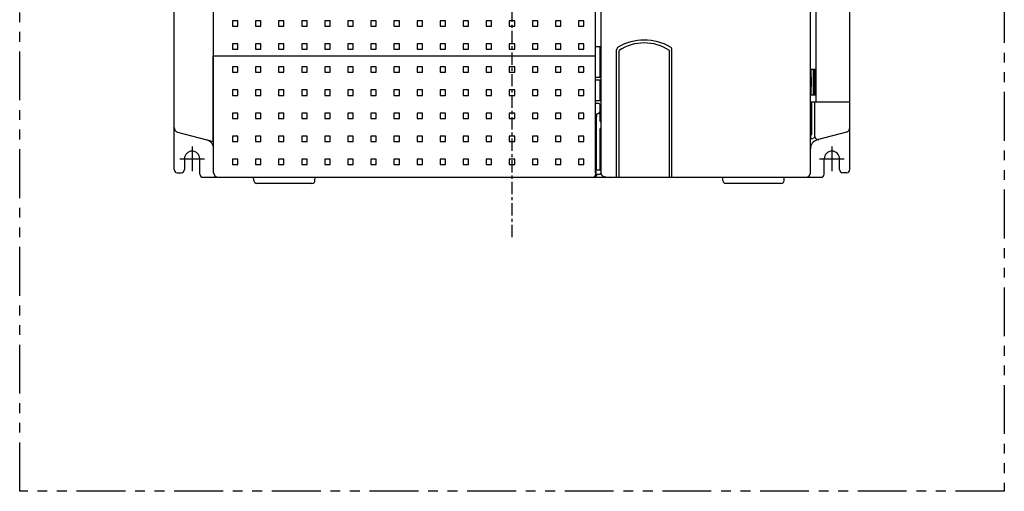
# Model space of a CAD drawing. Extents: x 30 to 700, y -51 to 301.
# Tile 1 of 6: x 30 to 350, y -51 to 102. Entities that reach past the tile are written whole.
import ezdxf

# ---------------------------------------------------------------- set-up
doc = ezdxf.new("R2010")
doc.units = 0
doc.linetypes.add('CENTER', pattern=[7, 4, -1, 1, -1])
doc.linetypes.add('PHANTOM2', pattern=[31.75, 15.875, -3.175, 3.175, -3.175, 3.175, -3.175])
for name, color, linetype in [('10', 4, 'CONTINUOUS'), ('12', 3, 'CONTINUOUS'), ('16', 4, 'CENTER'), ('18', 1, 'PHANTOM2')]:
    doc.layers.add(name, color=color, linetype=linetype)

msp = doc.modelspace()

# ---------------------------------------------------------------- linework, layer by layer
at = {"layer": '10'}
for p, q in [((92.74, 52.37), (92.74, 199.37)), ((79.89, 53.37), (79.89, 197.87)), ((299.59, 53.37), (299.59, 197.87)), ((216.92, 52.37), (216.92, 179.37)), ((288.48, 179.37), (288.48, 75.37)), ((286.74, 52.37), (286.74, 177.37)), ((218.74, 52.37), (218.74, 116.62)), ((98.86, 101.74), (98.86, 99.99)), ((100.61, 101.74), (98.86, 101.74)), ((98.86, 99.99), (100.61, 99.99)), ((100.61, 99.99), (100.61, 101.74)), ((106.36, 101.74), (106.36, 99.99)), ((108.11, 101.74), (106.36, 101.74)), ((106.36, 99.99), (108.11, 99.99)), ((108.11, 99.99), (108.11, 101.74)), ((113.86, 101.74), (113.86, 99.99)), ((115.61, 101.74), (113.86, 101.74)), ((113.86, 99.99), (115.61, 99.99)), ((115.61, 99.99), (115.61, 101.74)), ((121.36, 101.74), (121.36, 99.99)), ((123.11, 101.74), (121.36, 101.74)), ((121.36, 99.99), (123.11, 99.99)), ((123.11, 99.99), (123.11, 101.74)), ((128.86, 101.74), (128.86, 99.99)), ((130.61, 101.74), (128.86, 101.74)), ((128.86, 99.99), (130.61, 99.99)), ((130.61, 99.99), (130.61, 101.74)), ((136.36, 101.74), (136.36, 99.99)), ((138.11, 101.74), (136.36, 101.74)), ((136.36, 99.99), (138.11, 99.99)), ((138.11, 99.99), (138.11, 101.74)), ((143.86, 101.74), (143.86, 99.99)), ((145.61, 101.74), (143.86, 101.74)), ((143.86, 99.99), (145.61, 99.99)), ((145.61, 99.99), (145.61, 101.74)), ((151.36, 101.74), (151.36, 99.99)), ((153.11, 101.74), (151.36, 101.74)), ((151.36, 99.99), (153.11, 99.99)), ((153.11, 99.99), (153.11, 101.74)), ((158.86, 101.74), (158.86, 99.99)), ((160.61, 101.74), (158.86, 101.74)), ((158.86, 99.99), (160.61, 99.99)), ((160.61, 99.99), (160.61, 101.74)), ((166.36, 101.74), (166.36, 99.99)), ((168.11, 101.74), (166.36, 101.74)), ((166.36, 99.99), (168.11, 99.99)), ((168.11, 99.99), (168.11, 101.74)), ((175.61, 101.74), (173.86, 101.74)), ((173.86, 101.74), (173.86, 99.99)), ((173.86, 99.99), (175.61, 99.99)), ((175.61, 99.99), (175.61, 101.74)), ((183.11, 101.74), (181.36, 101.74)), ((181.36, 101.74), (181.36, 99.99)), ((181.36, 99.99), (183.11, 99.99)), ((183.11, 99.99), (183.11, 101.74)), ((190.61, 101.74), (188.86, 101.74)), ((188.86, 101.74), (188.86, 99.99)), ((188.86, 99.99), (190.61, 99.99)), ((190.61, 99.99), (190.61, 101.74)), ((198.11, 101.74), (196.36, 101.74)), ((196.36, 101.74), (196.36, 99.99)), ((196.36, 99.99), (198.11, 99.99)), ((198.11, 99.99), (198.11, 101.74)), ((205.61, 101.74), (203.86, 101.74)), ((203.86, 101.74), (203.86, 99.99)), ((203.86, 99.99), (205.61, 99.99)), ((205.61, 99.99), (205.61, 101.74)), ((213.11, 101.74), (211.36, 101.74)), ((211.36, 101.74), (211.36, 99.99)), ((211.36, 99.99), (213.11, 99.99)), ((213.11, 99.99), (213.11, 101.74)), ((98.86, 94.24), (98.86, 92.49)), ((100.61, 94.24), (98.86, 94.24)), ((100.61, 92.49), (100.61, 94.24)), ((106.36, 94.24), (106.36, 92.49)), ((108.11, 94.24), (106.36, 94.24)), ((108.11, 92.49), (108.11, 94.24)), ((113.86, 94.24), (113.86, 92.49)), ((115.61, 94.24), (113.86, 94.24)), ((115.61, 92.49), (115.61, 94.24)), ((121.36, 94.24), (121.36, 92.49)), ((123.11, 94.24), (121.36, 94.24)), ((123.11, 92.49), (123.11, 94.24)), ((128.86, 94.24), (128.86, 92.49)), ((130.61, 94.24), (128.86, 94.24)), ((130.61, 92.49), (130.61, 94.24)), ((136.36, 94.24), (136.36, 92.49)), ((138.11, 94.24), (136.36, 94.24)), ((138.11, 92.49), (138.11, 94.24)), ((143.86, 94.24), (143.86, 92.49)), ((145.61, 94.24), (143.86, 94.24)), ((145.61, 92.49), (145.61, 94.24)), ((151.36, 94.24), (151.36, 92.49)), ((153.11, 94.24), (151.36, 94.24)), ((153.11, 92.49), (153.11, 94.24)), ((158.86, 94.24), (158.86, 92.49)), ((160.61, 94.24), (158.86, 94.24)), ((160.61, 92.49), (160.61, 94.24)), ((166.36, 94.24), (166.36, 92.49)), ((168.11, 94.24), (166.36, 94.24)), ((168.11, 92.49), (168.11, 94.24)), ((175.61, 94.24), (173.86, 94.24)), ((173.86, 94.24), (173.86, 92.49)), ((175.61, 92.49), (175.61, 94.24)), ((183.11, 94.24), (181.36, 94.24)), ((181.36, 94.24), (181.36, 92.49)), ((183.11, 92.49), (183.11, 94.24)), ((190.61, 94.24), (188.86, 94.24)), ((188.86, 94.24), (188.86, 92.49)), ((190.61, 92.49), (190.61, 94.24)), ((198.11, 94.24), (196.36, 94.24)), ((196.36, 94.24), (196.36, 92.49)), ((198.11, 92.49), (198.11, 94.24)), ((205.61, 94.24), (203.86, 94.24)), ((203.86, 94.24), (203.86, 92.49)), ((205.61, 92.49), (205.61, 94.24)), ((213.11, 94.24), (211.36, 94.24)), ((211.36, 94.24), (211.36, 92.49)), ((213.11, 92.49), (213.11, 94.24)), ((216.92, 93.37), (218.44, 93.37)), ((218.44, 83.37), (218.44, 93.37)), ((92.54, 62.48), (92.54, 90.37)), ((92.54, 90.37), (216.92, 90.37)), ((98.86, 92.49), (100.61, 92.49)), ((106.36, 92.49), (108.11, 92.49)), ((113.86, 92.49), (115.61, 92.49)), ((121.36, 92.49), (123.11, 92.49)), ((128.86, 92.49), (130.61, 92.49)), ((136.36, 92.49), (138.11, 92.49)), ((143.86, 92.49), (145.61, 92.49)), ((151.36, 92.49), (153.11, 92.49)), ((158.86, 92.49), (160.61, 92.49)), ((166.36, 92.49), (168.11, 92.49)), ((173.86, 92.49), (175.61, 92.49)), ((181.36, 92.49), (183.11, 92.49)), ((188.86, 92.49), (190.61, 92.49)), ((196.36, 92.49), (198.11, 92.49)), ((203.86, 92.49), (205.61, 92.49)), ((211.36, 92.49), (213.11, 92.49)), ((223.74, 50.87), (223.74, 92.3)), ((224.54, 50.87), (224.54, 92.07)), ((240.94, 50.87), (240.94, 92.07)), ((241.74, 50.87), (241.74, 92.3)), ((98.86, 86.74), (98.86, 84.99)), ((100.61, 86.74), (98.86, 86.74)), ((100.61, 84.99), (100.61, 86.74)), ((106.36, 86.74), (106.36, 84.99)), ((108.11, 86.74), (106.36, 86.74)), ((108.11, 84.99), (108.11, 86.74)), ((113.86, 86.74), (113.86, 84.99)), ((115.61, 86.74), (113.86, 86.74)), ((115.61, 84.99), (115.61, 86.74)), ((121.36, 86.74), (121.36, 84.99)), ((123.11, 86.74), (121.36, 86.74)), ((123.11, 84.99), (123.11, 86.74)), ((128.86, 86.74), (128.86, 84.99)), ((130.61, 86.74), (128.86, 86.74)), ((130.61, 84.99), (130.61, 86.74)), ((136.36, 86.74), (136.36, 84.99)), ((138.11, 86.74), (136.36, 86.74)), ((138.11, 84.99), (138.11, 86.74)), ((143.86, 86.74), (143.86, 84.99)), ((145.61, 86.74), (143.86, 86.74)), ((145.61, 84.99), (145.61, 86.74)), ((151.36, 86.74), (151.36, 84.99)), ((153.11, 86.74), (151.36, 86.74)), ((153.11, 84.99), (153.11, 86.74)), ((158.86, 86.74), (158.86, 84.99)), ((160.61, 86.74), (158.86, 86.74)), ((160.61, 84.99), (160.61, 86.74)), ((168.11, 86.74), (166.36, 86.74)), ((166.36, 86.74), (166.36, 84.99)), ((168.11, 84.99), (168.11, 86.74)), ((175.61, 86.74), (173.86, 86.74)), ((173.86, 86.74), (173.86, 84.99)), ((175.61, 84.99), (175.61, 86.74)), ((183.11, 86.74), (181.36, 86.74)), ((181.36, 86.74), (181.36, 84.99)), ((183.11, 84.99), (183.11, 86.74)), ((190.61, 86.74), (188.86, 86.74)), ((188.86, 86.74), (188.86, 84.99)), ((190.61, 84.99), (190.61, 86.74)), ((198.11, 86.74), (196.36, 86.74)), ((196.36, 86.74), (196.36, 84.99)), ((198.11, 84.99), (198.11, 86.74)), ((205.61, 86.74), (203.86, 86.74)), ((203.86, 86.74), (203.86, 84.99)), ((205.61, 84.99), (205.61, 86.74)), ((213.11, 86.74), (211.36, 86.74)), ((211.36, 86.74), (211.36, 84.99)), ((213.11, 84.99), (213.11, 86.74)), ((98.86, 84.99), (100.61, 84.99)), ((106.36, 84.99), (108.11, 84.99)), ((113.86, 84.99), (115.61, 84.99)), ((121.36, 84.99), (123.11, 84.99)), ((128.86, 84.99), (130.61, 84.99)), ((136.36, 84.99), (138.11, 84.99)), ((143.86, 84.99), (145.61, 84.99)), ((151.36, 84.99), (153.11, 84.99)), ((158.86, 84.99), (160.61, 84.99)), ((166.36, 84.99), (168.11, 84.99)), ((173.86, 84.99), (175.61, 84.99)), ((181.36, 84.99), (183.11, 84.99)), ((188.86, 84.99), (190.61, 84.99)), ((196.36, 84.99), (198.11, 84.99)), ((203.86, 84.99), (205.61, 84.99)), ((211.36, 84.99), (213.11, 84.99)), ((216.92, 83.37), (218.44, 83.37)), ((287.04, 83.37), (286.74, 83.37)), ((287.04, 77.69), (287.04, 86.04)), ((287.04, 86.04), (288.48, 86.04)), ((287.04, 83.37), (287.04, 80.37)), ((287.64, 86.04), (287.64, 77.69)), ((288.24, 77.69), (288.24, 86.04)), ((288.46, 77.69), (288.46, 86.04)), ((288.46, 77.69), (288.46, 86.04)), ((216.92, 82.56), (218.44, 82.56)), ((218.44, 75.67), (218.44, 82.56)), ((218.74, 80.37), (218.44, 80.37)), ((218.44, 77.37), (218.44, 80.37)), ((287.04, 80.37), (286.74, 80.37)), ((98.86, 79.24), (98.86, 77.49)), ((100.61, 79.24), (98.86, 79.24)), ((98.86, 77.49), (100.61, 77.49)), ((100.61, 77.49), (100.61, 79.24)), ((106.36, 79.24), (106.36, 77.49)), ((108.11, 79.24), (106.36, 79.24)), ((106.36, 77.49), (108.11, 77.49)), ((108.11, 77.49), (108.11, 79.24)), ((113.86, 79.24), (113.86, 77.49)), ((115.61, 79.24), (113.86, 79.24)), ((113.86, 77.49), (115.61, 77.49)), ((115.61, 77.49), (115.61, 79.24)), ((121.36, 79.24), (121.36, 77.49)), ((123.11, 79.24), (121.36, 79.24)), ((121.36, 77.49), (123.11, 77.49)), ((123.11, 77.49), (123.11, 79.24)), ((128.86, 79.24), (128.86, 77.49)), ((130.61, 79.24), (128.86, 79.24)), ((128.86, 77.49), (130.61, 77.49)), ((130.61, 77.49), (130.61, 79.24)), ((136.36, 79.24), (136.36, 77.49)), ((138.11, 79.24), (136.36, 79.24)), ((136.36, 77.49), (138.11, 77.49)), ((138.11, 77.49), (138.11, 79.24)), ((143.86, 79.24), (143.86, 77.49)), ((145.61, 79.24), (143.86, 79.24)), ((143.86, 77.49), (145.61, 77.49)), ((145.61, 77.49), (145.61, 79.24)), ((151.36, 79.24), (151.36, 77.49)), ((153.11, 79.24), (151.36, 79.24)), ((151.36, 77.49), (153.11, 77.49)), ((153.11, 77.49), (153.11, 79.24)), ((160.61, 79.24), (158.86, 79.24)), ((158.86, 79.24), (158.86, 77.49)), ((158.86, 77.49), (160.61, 77.49)), ((160.61, 77.49), (160.61, 79.24)), ((168.11, 79.24), (166.36, 79.24)), ((166.36, 79.24), (166.36, 77.49)), ((166.36, 77.49), (168.11, 77.49)), ((168.11, 77.49), (168.11, 79.24)), ((175.61, 79.24), (173.86, 79.24)), ((173.86, 79.24), (173.86, 77.49)), ((173.86, 77.49), (175.61, 77.49)), ((175.61, 77.49), (175.61, 79.24)), ((183.11, 79.24), (181.36, 79.24)), ((181.36, 79.24), (181.36, 77.49)), ((181.36, 77.49), (183.11, 77.49)), ((183.11, 77.49), (183.11, 79.24)), ((190.61, 79.24), (188.86, 79.24)), ((188.86, 79.24), (188.86, 77.49)), ((188.86, 77.49), (190.61, 77.49)), ((190.61, 77.49), (190.61, 79.24)), ((198.11, 79.24), (196.36, 79.24)), ((196.36, 79.24), (196.36, 77.49)), ((196.36, 77.49), (198.11, 77.49)), ((198.11, 77.49), (198.11, 79.24)), ((205.61, 79.24), (203.86, 79.24)), ((203.86, 79.24), (203.86, 77.49)), ((203.86, 77.49), (205.61, 77.49)), ((205.61, 77.49), (205.61, 79.24)), ((213.11, 79.24), (211.36, 79.24)), ((211.36, 79.24), (211.36, 77.49)), ((211.36, 77.49), (213.11, 77.49)), ((213.11, 77.49), (213.11, 79.24)), ((218.74, 77.37), (218.44, 77.37)), ((287.04, 77.69), (288.48, 77.69)), ((218.44, 75.67), (216.92, 75.67)), ((217.94, 74.87), (216.92, 74.87)), ((218.24, 74.57), (218.24, 69.37)), ((218.74, 74.37), (218.24, 74.37)), ((218.74, 74.07), (218.24, 74.07)), ((286.74, 75.37), (299.59, 75.37)), ((287.24, 74.87), (286.74, 74.87)), ((287.24, 65.09), (287.24, 75.37)), ((288.24, 64.13), (288.24, 75.37)), ((98.86, 71.74), (98.86, 69.99)), ((100.61, 71.74), (98.86, 71.74)), ((100.61, 69.99), (100.61, 71.74)), ((106.36, 71.74), (106.36, 69.99)), ((108.11, 71.74), (106.36, 71.74)), ((108.11, 69.99), (108.11, 71.74)), ((113.86, 71.74), (113.86, 69.99)), ((115.61, 71.74), (113.86, 71.74)), ((115.61, 69.99), (115.61, 71.74)), ((121.36, 71.74), (121.36, 69.99)), ((123.11, 71.74), (121.36, 71.74)), ((123.11, 69.99), (123.11, 71.74)), ((128.86, 71.74), (128.86, 69.99)), ((130.61, 71.74), (128.86, 71.74)), ((130.61, 69.99), (130.61, 71.74)), ((136.36, 71.74), (136.36, 69.99)), ((138.11, 71.74), (136.36, 71.74)), ((138.11, 69.99), (138.11, 71.74)), ((143.86, 71.74), (143.86, 69.99)), ((145.61, 71.74), (143.86, 71.74)), ((145.61, 69.99), (145.61, 71.74)), ((153.11, 71.74), (151.36, 71.74)), ((151.36, 71.74), (151.36, 69.99)), ((153.11, 69.99), (153.11, 71.74)), ((160.61, 71.74), (158.86, 71.74)), ((158.86, 71.74), (158.86, 69.99)), ((160.61, 69.99), (160.61, 71.74)), ((168.11, 71.74), (166.36, 71.74)), ((166.36, 71.74), (166.36, 69.99)), ((168.11, 69.99), (168.11, 71.74)), ((175.61, 71.74), (173.86, 71.74)), ((173.86, 71.74), (173.86, 69.99)), ((175.61, 69.99), (175.61, 71.74)), ((183.11, 71.74), (181.36, 71.74)), ((181.36, 71.74), (181.36, 69.99)), ((183.11, 69.99), (183.11, 71.74)), ((190.61, 71.74), (188.86, 71.74)), ((188.86, 71.74), (188.86, 69.99)), ((190.61, 69.99), (190.61, 71.74)), ((198.11, 71.74), (196.36, 71.74)), ((196.36, 71.74), (196.36, 69.99)), ((198.11, 69.99), (198.11, 71.74)), ((205.61, 71.74), (203.86, 71.74)), ((203.86, 71.74), (203.86, 69.99)), ((205.61, 69.99), (205.61, 71.74)), ((213.11, 71.74), (211.36, 71.74)), ((211.36, 71.74), (211.36, 69.99)), ((213.11, 69.99), (213.11, 71.74)), ((217.22, 53.17), (217.22, 70.57)), ((217.74, 71.57), (217.7, 71.57)), ((98.86, 69.99), (100.61, 69.99)), ((106.36, 69.99), (108.11, 69.99)), ((113.86, 69.99), (115.61, 69.99)), ((121.36, 69.99), (123.11, 69.99)), ((128.86, 69.99), (130.61, 69.99)), ((136.36, 69.99), (138.11, 69.99)), ((143.86, 69.99), (145.61, 69.99)), ((151.36, 69.99), (153.11, 69.99)), ((158.86, 69.99), (160.61, 69.99)), ((166.36, 69.99), (168.11, 69.99)), ((173.86, 69.99), (175.61, 69.99)), ((181.36, 69.99), (183.11, 69.99)), ((188.86, 69.99), (190.61, 69.99)), ((196.36, 69.99), (198.11, 69.99)), ((203.86, 69.99), (205.61, 69.99)), ((211.36, 69.99), (213.11, 69.99)), ((218.74, 68.87), (218.74, 68.87)), ((81, 65.57), (92.54, 62.48)), ((98.86, 64.24), (98.86, 62.49)), ((100.61, 64.24), (98.86, 64.24)), ((100.61, 62.49), (100.61, 64.24)), ((106.36, 64.24), (106.36, 62.49)), ((108.11, 64.24), (106.36, 64.24)), ((108.11, 62.49), (108.11, 64.24)), ((113.86, 64.24), (113.86, 62.49)), ((115.61, 64.24), (113.86, 64.24)), ((115.61, 62.49), (115.61, 64.24)), ((121.36, 64.24), (121.36, 62.49)), ((123.11, 64.24), (121.36, 64.24)), ((123.11, 62.49), (123.11, 64.24)), ((128.86, 64.24), (128.86, 62.49)), ((130.61, 64.24), (128.86, 64.24)), ((130.61, 62.49), (130.61, 64.24)), ((138.11, 64.24), (136.36, 64.24)), ((136.36, 64.24), (136.36, 62.49)), ((138.11, 62.49), (138.11, 64.24)), ((145.61, 64.24), (143.86, 64.24)), ((143.86, 64.24), (143.86, 62.49)), ((145.61, 62.49), (145.61, 64.24)), ((153.11, 64.24), (151.36, 64.24)), ((151.36, 64.24), (151.36, 62.49)), ((153.11, 62.49), (153.11, 64.24)), ((160.61, 64.24), (158.86, 64.24)), ((158.86, 64.24), (158.86, 62.49)), ((160.61, 62.49), (160.61, 64.24)), ((168.11, 64.24), (166.36, 64.24)), ((166.36, 64.24), (166.36, 62.49)), ((168.11, 62.49), (168.11, 64.24)), ((175.61, 64.24), (173.86, 64.24)), ((173.86, 64.24), (173.86, 62.49)), ((175.61, 62.49), (175.61, 64.24)), ((183.11, 64.24), (181.36, 64.24)), ((181.36, 64.24), (181.36, 62.49)), ((183.11, 62.49), (183.11, 64.24)), ((190.61, 64.24), (188.86, 64.24)), ((188.86, 64.24), (188.86, 62.49)), ((190.61, 62.49), (190.61, 64.24)), ((198.11, 64.24), (196.36, 64.24)), ((196.36, 64.24), (196.36, 62.49)), ((198.11, 62.49), (198.11, 64.24)), ((205.61, 64.24), (203.86, 64.24)), ((203.86, 64.24), (203.86, 62.49)), ((205.61, 62.49), (205.61, 64.24)), ((213.11, 64.24), (211.36, 64.24)), ((211.36, 64.24), (211.36, 62.49)), ((213.11, 62.49), (213.11, 64.24)), ((218.24, 66.37), (218.24, 53.17)), ((286.79, 64.25), (286.79, 63.9)), ((298.48, 65.57), (288.96, 63.02)), ((98.86, 62.49), (100.61, 62.49)), ((106.36, 62.49), (108.11, 62.49)), ((113.86, 62.49), (115.61, 62.49)), ((121.36, 62.49), (123.11, 62.49)), ((128.86, 62.49), (130.61, 62.49)), ((136.36, 62.49), (138.11, 62.49)), ((143.86, 62.49), (145.61, 62.49)), ((151.36, 62.49), (153.11, 62.49)), ((158.86, 62.49), (160.61, 62.49)), ((166.36, 62.49), (168.11, 62.49)), ((173.86, 62.49), (175.61, 62.49)), ((181.36, 62.49), (183.11, 62.49)), ((188.86, 62.49), (190.61, 62.49)), ((196.36, 62.49), (198.11, 62.49)), ((203.86, 62.49), (205.61, 62.49)), ((211.36, 62.49), (213.11, 62.49)), ((83.24, 56.87), (83.24, 53.37)), ((88.24, 51.87), (88.24, 56.87)), ((98.86, 56.74), (98.86, 54.99)), ((100.61, 56.74), (98.86, 56.74)), ((98.86, 54.99), (100.61, 54.99)), ((100.61, 54.99), (100.61, 56.74)), ((106.36, 56.74), (106.36, 54.99)), ((108.11, 56.74), (106.36, 56.74)), ((106.36, 54.99), (108.11, 54.99)), ((108.11, 54.99), (108.11, 56.74)), ((113.86, 56.74), (113.86, 54.99)), ((115.61, 56.74), (113.86, 56.74)), ((113.86, 54.99), (115.61, 54.99)), ((115.61, 54.99), (115.61, 56.74)), ((121.36, 56.74), (121.36, 54.99)), ((123.11, 56.74), (121.36, 56.74)), ((121.36, 54.99), (123.11, 54.99)), ((123.11, 54.99), (123.11, 56.74)), ((128.86, 56.74), (128.86, 54.99)), ((130.61, 56.74), (128.86, 56.74)), ((128.86, 54.99), (130.61, 54.99)), ((130.61, 54.99), (130.61, 56.74)), ((138.11, 56.74), (136.36, 56.74)), ((136.36, 56.74), (136.36, 54.99)), ((136.36, 54.99), (138.11, 54.99)), ((138.11, 54.99), (138.11, 56.74)), ((145.61, 56.74), (143.86, 56.74)), ((143.86, 56.74), (143.86, 54.99)), ((143.86, 54.99), (145.61, 54.99)), ((145.61, 54.99), (145.61, 56.74)), ((153.11, 56.74), (151.36, 56.74)), ((151.36, 56.74), (151.36, 54.99)), ((151.36, 54.99), (153.11, 54.99)), ((153.11, 54.99), (153.11, 56.74)), ((160.61, 56.74), (158.86, 56.74)), ((158.86, 56.74), (158.86, 54.99)), ((158.86, 54.99), (160.61, 54.99)), ((160.61, 54.99), (160.61, 56.74)), ((168.11, 56.74), (166.36, 56.74)), ((166.36, 56.74), (166.36, 54.99)), ((166.36, 54.99), (168.11, 54.99)), ((168.11, 54.99), (168.11, 56.74)), ((175.61, 56.74), (173.86, 56.74)), ((173.86, 56.74), (173.86, 54.99)), ((173.86, 54.99), (175.61, 54.99)), ((175.61, 54.99), (175.61, 56.74)), ((183.11, 56.74), (181.36, 56.74)), ((181.36, 56.74), (181.36, 54.99)), ((181.36, 54.99), (183.11, 54.99)), ((183.11, 54.99), (183.11, 56.74)), ((190.61, 56.74), (188.86, 56.74)), ((188.86, 56.74), (188.86, 54.99)), ((188.86, 54.99), (190.61, 54.99)), ((190.61, 54.99), (190.61, 56.74)), ((198.11, 56.74), (196.36, 56.74)), ((196.36, 56.74), (196.36, 54.99)), ((196.36, 54.99), (198.11, 54.99)), ((198.11, 54.99), (198.11, 56.74)), ((205.61, 56.74), (203.86, 56.74)), ((203.86, 56.74), (203.86, 54.99)), ((203.86, 54.99), (205.61, 54.99)), ((205.61, 54.99), (205.61, 56.74)), ((213.11, 56.74), (211.36, 56.74)), ((211.36, 56.74), (211.36, 54.99)), ((211.36, 54.99), (213.11, 54.99)), ((213.11, 54.99), (213.11, 56.74)), ((291.24, 51.87), (291.24, 56.87)), ((296.24, 53.37), (296.24, 56.87)), ((80.89, 52.37), (82.24, 52.37)), ((217.05, 51.87), (216.94, 51.87)), ((217.03, 52.87), (217.03, 52.37)), ((218.39, 53.17), (217.04, 53.17)), ((217.05, 51.87), (218.19, 51.87)), ((218.74, 53.17), (218.69, 53.17)), ((218.69, 52.37), (218.69, 53.17)), ((218.69, 52.87), (218.74, 52.87)), ((298.59, 52.37), (297.24, 52.37)), ((89.24, 50.87), (290.24, 50.87)), ((105.79, 49.82), (105.74, 50.87)), ((124.68, 48.87), (106.79, 48.87)), ((125.68, 49.82), (125.74, 50.87)), ((258.29, 49.82), (258.24, 50.87)), ((277.18, 48.87), (259.29, 48.87)), ((278.18, 49.82), (278.24, 50.87))]:
    msp.add_line(p, q, dxfattribs=at)
for centre, radius, start, end in [((224.74, 92.3), 1, 120, 180), ((232.74, 78.45), 17, 60, 120), ((232.74, 79.51), 15, 56.8614, 123.1386), ((240.74, 92.3), 1, 0, 60), ((217.94, 74.57), 0.3, 0, 90), ((217.74, 72.07), 0.5, 270, 0), ((218.74, 69.37), 0.5, 180, 270), ((286.74, 69.37), 0.5, 270, 0), ((81.39, 67.02), 1.5, 180, 255), ((218.74, 66.37), 0.5, 90, 180), ((286.74, 66.37), 0.5, 0, 90), ((289.74, 60.12), 5, 126.157, 126.8742), ((287.29, 64.25), 0.5, 123.367, 180), ((286.74, 65.09), 0.5, 303.367, 360), ((289.24, 64.13), 1, 180, 285), ((298.09, 67.02), 1.5, 285, 0), ((89.74, 60.12), 3, 0, 75), ((289.74, 60.12), 3, 105, 180), ((287.29, 63.9), 0.5, 180, 302.9867), ((289.74, 60.12), 4, 115.8012, 122.9867), ((288.13, 63.46), 0.3, 31.3315, 115.8012), ((85.74, 56.87), 2.5, 0, 180), ((293.74, 56.87), 2.5, 0, 180), ((80.89, 53.37), 1, 180, 270), ((82.24, 53.37), 1, 270, 0), ((89.24, 51.87), 1, 180, 270), ((94.24, 52.37), 1.5, 180, 270), ((218.19, 52.37), 0.5, 270, 0), ((218.39, 52.87), 0.3, 0, 90), ((285.24, 52.37), 1.5, 272.2544, 0), ((290.24, 51.87), 1, 270, 0), ((297.24, 53.37), 1, 180, 270), ((298.59, 53.37), 1, 270, 0), ((106.79, 49.87), 1, 183, 270), ((124.68, 49.87), 1, 270, 357), ((259.29, 49.87), 1, 183, 270), ((277.18, 49.87), 1, 270, 357)]:
    msp.add_arc(centre, radius, start, end, dxfattribs=at)
for points, start_tangent, end_tangent in [([(217.2, 71.07), (217.21, 71.12), (217.21, 71.17), (217.23, 71.22), (217.25, 71.27), (217.27, 71.32), (217.3, 71.36), (217.33, 71.4), (217.37, 71.44), (217.41, 71.47), (217.45, 71.5), (217.5, 71.53), (217.55, 71.55), (217.6, 71.56), (217.65, 71.57), (217.7, 71.57)], (0, 1), (1, 0)), ([(217.2, 71.07), (217.21, 71.07), (217.21, 71.06), (217.21, 71.05), (217.21, 71.04), (217.21, 71.03), (217.21, 71.01), (217.21, 70.99), (217.21, 70.96), (217.22, 70.94), (217.22, 70.91), (217.22, 70.88), (217.22, 70.84), (217.22, 70.81), (217.22, 70.77), (217.22, 70.73), (217.22, 70.69), (217.22, 70.65), (217.22, 70.61), (217.22, 70.57)], (1, -0.000024), (0.000001, -1)), ([(287.24, 65.09), (287.24, 65.09), (287.24, 65.09)], (0.000382, -1), (-0.002646, -0.999996)), ([(287.24, 65.09), (287.24, 65.09)], (-0.002646, -0.999996), (-0.016766, -0.999859)), ([(287.24, 65.09), (287.24, 65.09), (287.24, 65.09), (287.24, 65.09), (287.24, 65.09), (287.24, 65.09), (287.24, 65.09), (287.24, 65.09), (287.24, 65.09)], (0.000376, 1), (-0.016767, -0.999859)), ([(298.48, 65.57), (298.48, 65.57)], (0.931973, 0.362527), (0.931368, 0.364078)), ([(215.94, 50.87), (216.03, 50.87), (216.11, 50.88), (216.2, 50.9), (216.28, 50.93), (216.36, 50.96), (216.44, 51), (216.51, 51.05), (216.58, 51.1), (216.65, 51.16), (216.71, 51.23), (216.76, 51.3), (216.81, 51.37), (216.85, 51.45), (216.88, 51.53), (216.91, 51.61), (216.92, 51.7), (216.94, 51.78), (216.94, 51.87)], (1, 0), (0, 1)), ([(216.94, 51.87), (216.94, 51.87), (216.94, 51.88), (216.94, 51.88), (216.93, 51.89), (216.93, 51.9), (216.93, 51.92), (216.93, 51.94), (216.93, 51.96), (216.93, 51.98), (216.93, 52), (216.93, 52.03), (216.93, 52.06), (216.93, 52.09), (216.92, 52.12), (216.92, 52.15), (216.92, 52.19), (216.92, 52.22), (216.92, 52.26), (216.92, 52.3), (216.92, 52.33), (216.92, 52.37)], (-1, 0.000202), (0, 1)), ([(217.24, 51.87), (217.24, 51.79), (217.23, 51.72), (217.21, 51.64), (217.19, 51.56), (217.16, 51.49), (217.13, 51.42), (217.09, 51.35), (217.05, 51.29), (217, 51.23), (216.95, 51.17)], (0, -1), (-0.700218, -0.71393)), ([(217.03, 52.87), (217.03, 52.9), (217.03, 52.93), (217.03, 52.96), (217.03, 52.99), (217.03, 53.02), (217.03, 53.05), (217.03, 53.07), (217.03, 53.09), (217.03, 53.11), (217.03, 53.13), (217.03, 53.14), (217.04, 53.16), (217.04, 53.16), (217.04, 53.17), (217.04, 53.17)], (0, 1), (1, 0)), ([(217.05, 51.87), (217.04, 51.87), (217.04, 51.88), (217.04, 51.89), (217.04, 51.91), (217.04, 51.93), (217.04, 51.95), (217.03, 51.98), (217.03, 52.02), (217.03, 52.05), (217.03, 52.09), (217.03, 52.13), (217.03, 52.18), (217.03, 52.22), (217.03, 52.27), (217.03, 52.32), (217.03, 52.37)], (-1, 0), (0, 1)), ([(218.74, 52.63), (218.74, 52.62), (218.74, 52.61)], (0, -1), (0.017453, -0.999848)), ([(220.24, 50.87), (220.11, 50.87), (219.99, 50.89), (219.87, 50.92), (219.75, 50.95), (219.64, 51), (219.52, 51.05), (219.42, 51.11), (219.32, 51.19), (219.22, 51.27), (219.13, 51.35), (219.05, 51.45), (218.98, 51.55), (218.92, 51.66), (218.86, 51.77), (218.82, 51.88), (218.78, 52), (218.76, 52.12), (218.74, 52.25), (218.74, 52.37)], (-1, 0), (0, 1)), ([(286.74, 52.61), (286.74, 52.62), (286.74, 52.63)], (0.017453, 0.999848), (0, 1)), ([(216.25, 50.87), (216.33, 50.87), (216.42, 50.88), (216.5, 50.9), (216.58, 50.93), (216.65, 50.96), (216.71, 50.99), (216.77, 51.02), (216.82, 51.06), (216.87, 51.1), (216.91, 51.13), (216.95, 51.17)], (1, 0), (0.700218, 0.71393))]:
    msp.add_spline(points, degree=3, dxfattribs=dict(at, start_tangent=start_tangent, end_tangent=end_tangent))
at = {"layer": '12'}
for p, q in [((85.74, 60.87), (85.74, 52.87)), ((293.74, 60.87), (293.74, 52.87)), ((81.74, 56.87), (89.74, 56.87)), ((289.74, 56.87), (297.74, 56.87))]:
    msp.add_line(p, q, dxfattribs=at)
at = {"layer": '16'}
msp.add_line((189.74, 31.42), (189.74, 217.71), dxfattribs=at)
at = {"layer": '18'}
for p, q in [((29.69, -51.13), (29.69, 300.87)), ((349.79, 300.87), (349.79, -51.13)), ((349.79, -51.13), (29.69, -51.13))]:
    msp.add_line(p, q, dxfattribs=at)

doc.saveas('drawing.dxf')
